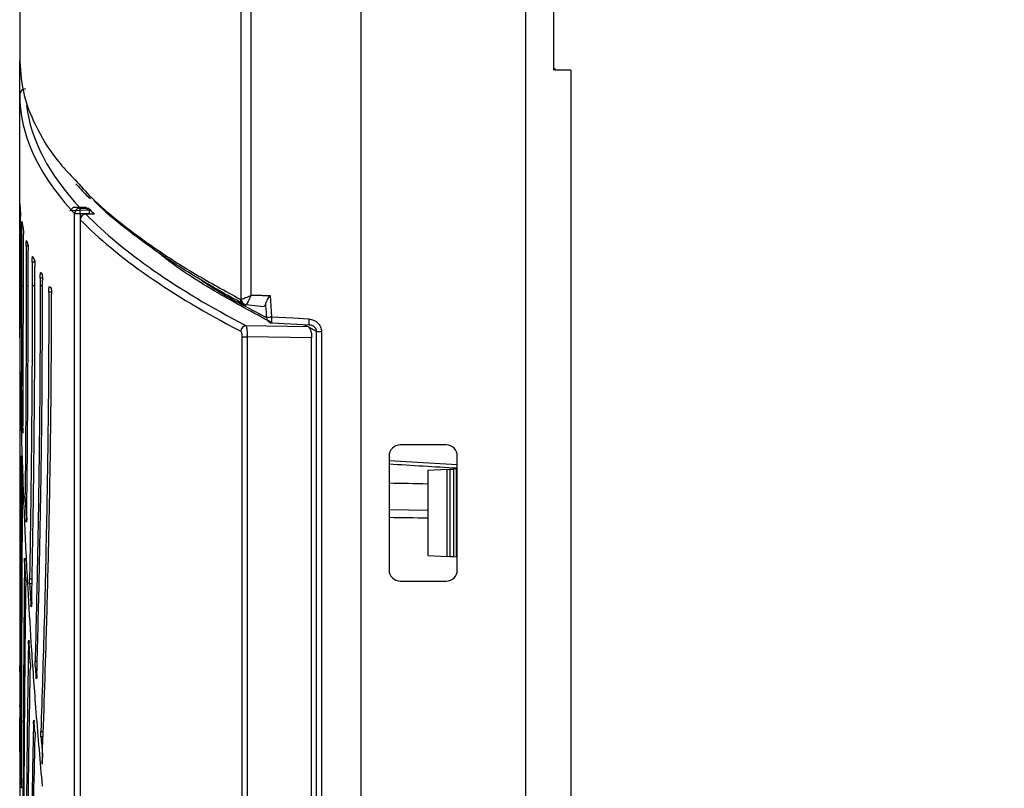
# Model space of a CAD drawing. Header units: millimetres. Extents: x 25 to 1935, y 715 to 2336.
# Tile 178 of 252: x 1524 to 1542, y 900 to 913. Entities that reach past the tile are written whole.
import ezdxf

# ---------------------------------------------------------------- set-up
doc = ezdxf.new("R2010")
doc.units = ezdxf.units.MM
doc.header["$LTSCALE"] = 2
doc.layers.get('0').update_dxf_attribs({"color": 2})
doc.styles.add('FS2312', font='simsun.ttf', dxfattribs={"width": 0.8})
doc.dimstyles.new('STANDARD$0', dxfattribs={"dimtxt": 3.5, "dimasz": 3, "dimexe": 1.5, "dimexo": 0.5, "dimgap": 1.5, "dimtad": 1, "dimdec": 1, "dimlfac": 5, "dimdsep": 46, "dimtxsty": 'FS2312', "dimblk1": 'OPEN', "dimblk2": 'OPEN', "dimsah": 1, "dimcen": 0, "dimclrd": 4, "dimclre": 4, "dimclrt": 4, "dimadec": 0, "dimazin": 0, "dimtfac": 1, "dimtdec": 1, "dimtmove": 1, "dimatfit": 0, "dimldrblk": 'OPEN', "dimfxl": 1, "dimtolj": 1, "dimtzin": 0, "dimlwd": 18, "dimlwe": 18, "dimarcsym": 1})

# ---------------------------------------------------------------- blocks, each defined once
blk = doc.blocks.new('_OPEN')
at = {"color": 0}
for p, q in [((-0.966, 0.259), (0, 0)), ((0, 0), (-1, 0)), ((0, 0), (-0.966, -0.259))]:
    blk.add_line(p, q, dxfattribs=at)
blk = doc.blocks.new('*D54')
at = {"color": 4, "lineweight": 18, "transparency": 16777216}
for p, q in [((1534.591, 1048.92), (1559.043, 1048.92)), ((1557.543, 1045.92), (1557.543, 881.92)), ((1534.591, 878.92), (1559.043, 878.92))]:
    blk.add_line(p, q, dxfattribs=at)
at = {"layer": 'Defpoints', "color": 0, "transparency": 16777216}
for p in [(1534.091, 1048.92), (1534.091, 878.92), (1557.543, 878.92)]:
    blk.add_point(p, dxfattribs=at)
at = {"color": 4, "lineweight": 18, "transparency": 16777216, "xscale": 3, "yscale": 3, "zscale": 3}
for p, rotation in [((1557.543, 1048.92), 90), ((1557.543, 878.92), 270)]:
    blk.add_blockref('_OPEN', p, dxfattribs=dict(at, rotation=rotation))
at = {"color": 4, "transparency": 16777216, "insert": (1554.293, 963.92), "char_height": 3.5, "attachment_point": 5, "rotation": 90, "style": 'FS2312'}
blk.add_mtext('\\A1;850', dxfattribs=at)

msp = doc.modelspace()

# ---------------------------------------------------------------- linework, layer by layer
at = {"color": 2, "linetype": 'Continuous', "lineweight": 30}
for p, q in [((1530.391, 1050.951), (1530.391, 876.89)), ((1528.287, 908.482), (1528.287, 1019.358)), ((1528.459, 1019.289), (1528.459, 908.552)), ((1524.391, 917.538), (1524.391, 912.684)), ((1533.291, 916.82), (1533.291, 894.254)), ((1533.791, 912.52), (1533.791, 916.52)), ((1533.791, 912.54), (1533.791, 915.52)), ((1524.391, 912.645), (1524.391, 912.684)), ((1524.391, 912.638), (1524.391, 912.645)), ((1524.391, 912.089), (1524.391, 912.638)), ((1533.811, 912.54), (1533.791, 912.54)), ((1533.811, 912.52), (1533.811, 912.54)), ((1534.091, 912.52), (1533.811, 912.52)), ((1534.091, 912.52), (1534.091, 894.92)), ((1524.391, 908.72), (1524.391, 912.089)), ((1524.392, 910.063), (1524.392, 908.861)), ((1524.399, 910.063), (1524.392, 910.063)), ((1525.357, 895.089), (1525.357, 909.991)), ((1525.455, 909.991), (1525.357, 909.991)), ((1525.455, 910.089), (1525.6, 910.089)), ((1525.455, 909.991), (1525.455, 910.089)), ((1525.455, 909.991), (1525.455, 895.089)), ((1525.614, 909.991), (1525.455, 909.991)), ((1525.698, 909.985), (1525.556, 909.985)), ((1525.556, 909.985), (1525.556, 909.983)), ((1525.701, 909.983), (1525.556, 909.983)), ((1525.614, 909.991), (1525.614, 909.985)), ((1524.403, 908.72), (1524.403, 909.939)), ((1525.456, 909.885), (1525.456, 894.389)), ((1525.456, 909.885), (1525.457, 909.885)), ((1525.457, 909.885), (1525.457, 894.402)), ((1524.424, 909.754), (1524.424, 908.72)), ((1524.447, 909.754), (1524.424, 909.754)), ((1524.456, 908.72), (1524.456, 909.631)), ((1524.505, 909.419), (1524.505, 908.72)), ((1524.538, 909.419), (1524.505, 909.419)), ((1524.54, 908.72), (1524.54, 909.348)), ((1524.611, 909.137), (1524.611, 908.72)), ((1524.657, 909.137), (1524.611, 909.137)), ((1524.659, 908.72), (1524.659, 909.066)), ((1524.392, 908.861), (1524.403, 908.861)), ((1524.403, 908.796), (1524.392, 908.796)), ((1524.752, 908.855), (1524.752, 908.72)), ((1524.792, 908.855), (1524.752, 908.855)), ((1524.793, 908.72), (1524.793, 908.819)), ((1524.391, 908.72), (1524.391, 908.134)), ((1524.403, 908.064), (1524.403, 908.72)), ((1524.424, 908.72), (1524.421, 906.954)), ((1524.456, 908.72), (1524.424, 908.72)), ((1524.54, 908.72), (1524.505, 908.72)), ((1524.659, 908.72), (1524.611, 908.72)), ((1524.793, 908.72), (1524.752, 908.72)), ((1524.952, 908.608), (1524.904, 908.608)), ((1528.734, 908.552), (1528.799, 908.552)), ((1528.373, 908.386), (1528.367, 908.384)), ((1528.371, 908.391), (1528.686, 908.356)), ((1528.733, 908.217), (1528.731, 908.252)), ((1528.826, 908.068), (1529.483, 908.035)), ((1528.374, 908.019), (1529.469, 908.002)), ((1529.616, 907.917), (1529.477, 907.994)), ((1529.54, 908.019), (1529.524, 908.026)), ((1529.616, 907.917), (1529.702, 907.917)), ((1529.616, 876.95), (1529.616, 907.917)), ((1529.702, 907.917), (1529.702, 876.95)), ((1528.308, 907.821), (1528.394, 907.821)), ((1528.308, 881.543), (1528.308, 907.821)), ((1529.528, 907.804), (1528.394, 907.821)), ((1528.394, 907.821), (1528.394, 881.548)), ((1529.528, 880.94), (1529.528, 907.804)), ((1524.442, 906.162), (1524.448, 906.162)), ((1531.894, 905.92), (1531.088, 905.92)), ((1524.44, 905.015), (1524.421, 905.69)), ((1530.891, 905.72), (1530.891, 903.721)), ((1532.091, 905.567), (1530.891, 905.639)), ((1532.091, 903.72), (1532.091, 905.721)), ((1531.913, 905.488), (1531.571, 905.47)), ((1531.571, 905.47), (1531.571, 903.97)), ((1531.913, 905.488), (1531.959, 905.491)), ((1531.913, 903.953), (1531.913, 905.488)), ((1531.959, 905.491), (1531.959, 903.95)), ((1531.959, 905.491), (1531.963, 905.491)), ((1531.963, 905.491), (1532.022, 905.494)), ((1531.963, 903.95), (1531.963, 905.491)), ((1532.076, 905.497), (1532.022, 905.494)), ((1532.022, 905.494), (1532.022, 903.947)), ((1532.076, 905.497), (1532.091, 905.498)), ((1532.076, 903.944), (1532.076, 905.497)), ((1530.891, 904.782), (1531.571, 904.772)), ((1524.505, 904.596), (1524.514, 904.596)), ((1531.571, 903.97), (1531.913, 903.953)), ((1531.959, 903.95), (1531.913, 903.953)), ((1531.963, 903.95), (1531.959, 903.95)), ((1532.022, 903.947), (1531.963, 903.95)), ((1532.076, 903.944), (1532.022, 903.947)), ((1532.091, 903.943), (1532.076, 903.944)), ((1524.499, 903.525), (1524.483, 903.892)), ((1524.565, 903.559), (1524.609, 903.559)), ((1524.608, 903.47), (1524.566, 903.47)), ((1531.088, 903.52), (1531.894, 903.52)), ((1524.589, 903.102), (1524.6, 903.102)), ((1524.391, 902.344), (1524.391, 901.555)), ((1524.577, 902.089), (1524.556, 902.444)), ((1524.662, 902.109), (1524.699, 902.109)), ((1524.392, 901.921), (1524.396, 901.341)), ((1524.678, 901.836), (1524.691, 901.836)), ((1524.396, 900.514), (1524.392, 901.079)), ((1524.66, 900.864), (1524.647, 901.037)), ((1524.763, 900.874), (1524.805, 900.874)), ((1524.801, 900.776), (1524.765, 900.776)), ((1524.408, 900.48), (1524.42, 899.91)), ((1524.793, 899.909), (1524.779, 900.067))]:
    msp.add_line(p, q, dxfattribs=at)
at = {"color": 2, "linetype": 'Continuous'}
for p, q in [((1525.276, 910.041), (1525.336, 910.104)), ((1525.594, 910.052), (1525.276, 910.041)), ((1525.336, 910.104), (1525.546, 910.104))]:
    msp.add_line(p, q, dxfattribs=at)
at = {"color": 2, "linetype": 'Continuous', "flags": 128}
msp.add_lwpolyline([(1525.546, 910.104), (1525.573, 910.075), (1525.594, 910.052)], dxfattribs=at)
at = {"color": 2, "linetype": 'Continuous', "lineweight": 30, "flags": 128}
for points in [[(1528.731, 908.252), (1528.724, 908.366), (1528.721, 908.41)], [(1528.799, 908.552), (1528.822, 908.172), (1528.822, 908.168)], [(1528.736, 908.162), (1528.733, 908.211), (1528.733, 908.217)], [(1529.48, 908.135), (1529.203, 908.149), (1528.822, 908.168)]]:
    msp.add_lwpolyline(points, dxfattribs=at)
at = {"color": 2, "linetype": 'Continuous', "lineweight": 30}
for centre, radius, start, end in [((1524.49, 912.088), 0.0992, 89.5648, 179.5581), ((1525.458, 909.987), 0.102, 91.7924, 178.0831), ((1525.556, 909.885), 0.1, 90, 180), ((1525.559, 909.881), 0.102, 91.9242, 178.0303), ((1528.369, 908.475), 0.093, 175.7642, 241.5895), ((1528.392, 908.489), 0.105, 183.7168, 259.6241), ((1528.366, 908.471), 0.0881, 242.5465, 267.9991), ((1529.287, 900.272), 7.909, 93.3652, 93.99), ((1528.829, 908.161), 0.0925, 178.9281, 241.9012), ((1528.831, 908.168), 0.1, 242.694, 267.1521), ((1529.082, 908.128), 0.263, 171.18, 193.1201), ((1529.739, 908.095), 0.262, 171.1686, 193.1402), ((1528.383, 907.916), 0.103, 94.7706, 177.4444)]:
    msp.add_arc(centre, radius, start, end, dxfattribs=at)
for centre, major_axis, ratio, start_param, end_param in [((1598.391, 906.118), (73.991, -6.773), 0.17467, 3.157579, 3.158582), ((1598.391, 912.089), (74, 0), 0.176089, 3.141593, 3.298012), ((1598.391, 912.187), (73.9, 0), 0.176327, 3.163799, 3.303325), ((1598.391, 910.261), (74, 0), 0.176327, 3.14926, 3.15872), ((1598.391, 912.089), (74, 0), 0.176089, 3.298012, 3.303325), ((1598.391, 912.187), (73.9, 0), 0.176327, 3.311557, 3.46721), ((1598.391, 912.19), (73.76, 0), 0.176327, 3.303873, 3.312122), ((1598.391, 910.261), (74, 0), 0.176327, 3.172914, 3.182379), ((1598.391, 912.089), (74, 0), 0.176089, 3.311557, 3.46721), ((1598.391, 910.261), (74, 0), 0.176327, 3.198615, 3.20403), ((1598.391, 910.261), (74, 0), 0.176327, 3.220287, 3.22571), ((1598.391, 910.261), (74, 0), 0.176327, 3.241996, 3.244713), ((1598.391, 909.343), (0, 85.338), 0.867144, 1.577208, 1.586499), ((1598.391, 910.261), (74, 0), 0.176327, 3.261026, 3.263747), ((1598.391, 912.19), (72.9, 0), 0.176327, 3.470453, 3.473487), ((1598.391, 909.343), (0, 85.338), 0.867144, 1.599679, 1.608081), ((1531.09, 905.717), (-0.058, 0.195), 0.978065, 5.998546, 7.557162), ((1531.891, 905.717), (0.086, 0.185), 0.97635, 5.155251, 6.707795), ((1636.605, 906.293), (186.585, -7.158), 0.030915, 4.11123, 4.119014), ((1388.19, 915.815), (238.618, -9.152), 0.026612, 5.354451, 5.358011), ((1598.391, 909.343), (0, 85.338), 0.867144, 1.621951, 1.626453), ((1374.634, 915.812), (249.556, -9.255), 0.027595, 5.390002, 5.393501), ((1531.09, 903.724), (0.058, 0.195), 0.978065, 1.867615, 3.426232), ((1531.891, 903.724), (-0.086, 0.185), 0.97635, 2.716983, 4.269527), ((1598.391, 909.343), (0, 85.338), 0.867144, 1.639673, 1.643997), ((1598.391, 909.343), (0, 85.338), 0.867144, 1.656768, 1.65887), ((1598.391, 909.343), (0, 85.338), 0.867144, 1.671352, 1.67484), ((1598.391, 874.171), (0, 253.317), 0.292124, 1.466753, 1.46748)]:
    msp.add_ellipse(centre, major_axis=major_axis, ratio=ratio, start_param=start_param, end_param=end_param, dxfattribs=at)
for points, knots in [([(1524.391, 912.671), (1524.407, 912.471), (1524.438, 912.071), (1524.691, 911.471), (1524.994, 910.975), (1525.276, 910.681), (1525.367, 910.586)], [0, 0, 0, 0, 0.2871642, 0.5749183, 0.8620826, 1, 1, 1, 1]), ([(1525.367, 910.586), (1525.458, 910.482), (1525.683, 910.227), (1526.163, 909.823), (1526.771, 909.373), (1527.468, 908.925), (1528.007, 908.63), (1528.277, 908.482)], [0, 0, 0, 0, 0.145818, 0.358851, 0.571883, 0.785942, 1, 1, 1, 1]), ([(1525.381, 910.519), (1525.439, 910.45), (1525.515, 910.361), (1525.613, 910.273), (1525.635, 910.253)], [0, 0, 0, 0, 0.769955, 1, 1, 1, 1]), ([(1524.392, 910.063), (1524.392, 910.074), (1524.392, 910.096), (1524.392, 910.126), (1524.392, 910.149), (1524.393, 910.162), (1524.393, 910.163), (1524.393, 910.161), (1524.393, 910.161)], [0, 0, 0, 0, 0.193263, 0.386526, 0.57979, 0.773058, 0.96633, 1, 1, 1, 1]), ([(1528.363, 908.383), (1528.363, 908.383), (1528.087, 908.53), (1527.564, 908.825), (1526.862, 909.271), (1526.259, 909.722), (1525.866, 910.041), (1525.713, 910.209), (1525.698, 910.226)], [0, 0, 0, 0, 0.000001, 0.2427, 0.485689, 0.729555, 0.973716, 1, 1, 1, 1]), ([(1524.402, 910.038), (1524.402, 910.035), (1524.402, 910.028), (1524.403, 910.006), (1524.403, 909.977), (1524.403, 909.953), (1524.403, 909.941), (1524.403, 909.939)], [0, 0, 0, 0, 0.241623, 0.483246, 0.724849, 0.966414, 1, 1, 1, 1]), ([(1525.6, 910.089), (1525.602, 910.086), (1525.605, 910.08), (1525.61, 910.057), (1525.613, 910.027), (1525.613, 910.003), (1525.614, 909.991)], [0, 0, 0, 0, 0.2449519, 0.4899788, 0.732979, 1, 1, 1, 1]), ([(1525.698, 909.984), (1525.698, 909.984), (1525.699, 909.985), (1525.7, 909.984), (1525.701, 909.983)], [0, 0, 0, 0, 0.597611, 1, 1, 1, 1]), ([(1524.424, 909.754), (1524.424, 909.765), (1524.424, 909.788), (1524.424, 909.818), (1524.425, 909.84), (1524.426, 909.853), (1524.427, 909.855), (1524.427, 909.853), (1524.427, 909.852)], [0, 0, 0, 0, 0.193154, 0.386306, 0.579496, 0.772767, 0.966121, 1, 1, 1, 1]), ([(1524.452, 909.729), (1524.453, 909.726), (1524.454, 909.72), (1524.455, 909.698), (1524.456, 909.669), (1524.456, 909.645), (1524.456, 909.632), (1524.456, 909.631)], [0, 0, 0, 0, 0.241791, 0.483587, 0.725261, 0.966731, 1, 1, 1, 1]), ([(1524.505, 909.419), (1524.505, 909.43), (1524.505, 909.453), (1524.506, 909.483), (1524.507, 909.505), (1524.509, 909.518), (1524.51, 909.52), (1524.511, 909.518), (1524.511, 909.517)], [0, 0, 0, 0, 0.192876, 0.385746, 0.578749, 0.772035, 0.965596, 1, 1, 1, 1]), ([(1524.535, 909.447), (1524.536, 909.444), (1524.537, 909.438), (1524.539, 909.416), (1524.54, 909.387), (1524.54, 909.363), (1524.54, 909.35), (1524.54, 909.348)], [0, 0, 0, 0, 0.242064, 0.484139, 0.725926, 0.967241, 1, 1, 1, 1]), ([(1528.828, 908.069), (1528.503, 908.245), (1527.817, 908.617), (1527.151, 909.04), (1526.85, 909.288), (1526.793, 909.335)], [0, 0, 0, 0, 0.42143, 0.890969, 1, 1, 1, 1]), ([(1524.611, 909.137), (1524.611, 909.148), (1524.611, 909.171), (1524.612, 909.2), (1524.614, 909.223), (1524.617, 909.236), (1524.619, 909.238), (1524.62, 909.236), (1524.62, 909.235)], [0, 0, 0, 0, 0.192513, 0.385016, 0.577775, 0.77108, 0.964912, 1, 1, 1, 1]), ([(1524.652, 909.165), (1524.653, 909.162), (1524.655, 909.156), (1524.658, 909.133), (1524.659, 909.104), (1524.659, 909.08), (1524.659, 909.068), (1524.659, 909.066)], [0, 0, 0, 0, 0.242453, 0.484925, 0.72687, 0.967965, 1, 1, 1, 1]), ([(1524.752, 908.855), (1524.752, 908.866), (1524.752, 908.888), (1524.754, 908.918), (1524.756, 908.941), (1524.759, 908.954), (1524.762, 908.956), (1524.763, 908.954), (1524.764, 908.953)], [0, 0, 0, 0, 0.192031, 0.384048, 0.576483, 0.769813, 0.964003, 1, 1, 1, 1]), ([(1524.392, 908.796), (1524.392, 908.805), (1524.392, 908.823), (1524.392, 908.847), (1524.392, 908.86), (1524.392, 908.861)], [0, 0, 0, 0, 0.472137, 0.944274, 1, 1, 1, 1]), ([(1524.784, 908.918), (1524.785, 908.915), (1524.787, 908.909), (1524.79, 908.886), (1524.792, 908.857), (1524.793, 908.834), (1524.793, 908.821), (1524.793, 908.819)], [0, 0, 0, 0, 0.242889, 0.485808, 0.72793, 0.968775, 1, 1, 1, 1]), ([(1527.588, 908.819), (1527.652, 908.777), (1527.983, 908.555), (1528.4, 908.338), (1528.736, 908.162)], [0, 0, 0, 0, 0.192294, 1, 1, 1, 1]), ([(1524.778, 900.067), (1524.741, 900.5), (1524.673, 901.291), (1524.596, 902.402), (1524.533, 903.45), (1524.478, 904.56), (1524.432, 905.816), (1524.398, 907.219), (1524.393, 908.204), (1524.391, 908.72)], [0, 0, 0, 0, 0.150421, 0.274281, 0.385568, 0.513783, 0.658927, 0.820999, 1, 1, 1, 1]), ([(1524.449, 906.214), (1524.451, 906.629), (1524.455, 907.462), (1524.455, 908.3), (1524.456, 908.72)], [0, 0, 0, 0, 0.498892, 1, 1, 1, 1]), ([(1524.505, 908.72), (1524.504, 908.11), (1524.502, 906.883), (1524.492, 905.671), (1524.486, 905.063)], [0, 0, 0, 0, 0.497856, 1, 1, 1, 1]), ([(1524.515, 904.641), (1524.522, 905.312), (1524.537, 906.662), (1524.539, 908.032), (1524.54, 908.72)], [0, 0, 0, 0, 0.49748, 1, 1, 1, 1]), ([(1524.611, 908.72), (1524.61, 908.29), (1524.609, 907.428), (1524.6, 906.134), (1524.585, 904.84), (1524.572, 903.987), (1524.565, 903.559)], [0, 0, 0, 0, 0.247696, 0.496296, 0.747677, 1, 1, 1, 1]), ([(1524.602, 903.142), (1524.61, 903.594), (1524.627, 904.5), (1524.645, 905.889), (1524.657, 907.298), (1524.659, 908.246), (1524.659, 908.72)], [0, 0, 0, 0, 0.2474483, 0.4958937, 0.7474215, 1, 1, 1, 1]), ([(1524.752, 908.72), (1524.751, 908.169), (1524.748, 907.063), (1524.73, 905.404), (1524.702, 903.744), (1524.676, 902.655), (1524.662, 902.109)], [0, 0, 0, 0, 0.24669, 0.494668, 0.74665, 1, 1, 1, 1]), ([(1524.693, 901.873), (1524.694, 901.9), (1524.709, 902.467), (1524.737, 903.59), (1524.768, 905.27), (1524.789, 906.984), (1524.791, 908.141), (1524.793, 908.72)], [0, 0, 0, 0, 0.012242, 0.255876, 0.500791, 0.749708, 1, 1, 1, 1]), ([(1524.904, 908.608), (1524.902, 907.963), (1524.898, 906.667), (1524.868, 904.723), (1524.824, 902.78), (1524.783, 901.51), (1524.763, 900.874)], [0, 0, 0, 0, 0.245931, 0.493435, 0.745871, 1, 1, 1, 1]), ([(1524.904, 908.608), (1524.904, 908.62), (1524.904, 908.642), (1524.906, 908.672), (1524.909, 908.694), (1524.913, 908.707), (1524.916, 908.709), (1524.918, 908.707), (1524.918, 908.706)], [0, 0, 0, 0, 0.1920252, 0.3840296, 0.5766345, 0.7705152, 0.9656153, 1, 1, 1, 1]), ([(1524.942, 908.671), (1524.944, 908.668), (1524.946, 908.662), (1524.95, 908.64), (1524.952, 908.611), (1524.952, 908.586), (1524.952, 908.574), (1524.952, 908.572)], [0, 0, 0, 0, 0.242383, 0.484807, 0.726109, 0.965629, 1, 1, 1, 1]), ([(1524.785, 900.297), (1524.811, 901.029), (1524.854, 902.242), (1524.899, 903.986), (1524.929, 905.495), (1524.948, 907.026), (1524.951, 908.056), (1524.952, 908.572)], [0, 0, 0, 0, 0.273852, 0.453652, 0.634131, 0.816708, 1, 1, 1, 1]), ([(1528.287, 908.482), (1528.3, 908.487), (1528.324, 908.496), (1528.37, 908.514), (1528.387, 908.521), (1528.422, 908.535), (1528.441, 908.544), (1528.459, 908.552)], [0, 0, 0, 0, 0.5, 0.5, 0.75, 0.75, 1, 1, 1, 1]), ([(1528.459, 908.552), (1528.45, 908.533), (1528.441, 908.514), (1528.424, 908.478), (1528.416, 908.461), (1528.401, 908.432), (1528.393, 908.419), (1528.381, 908.398), (1528.377, 908.391), (1528.373, 908.386)], [0, 0, 0, 0, 0.25, 0.25, 0.5, 0.5, 0.75, 0.75, 1, 1, 1, 1]), ([(1528.459, 908.552), (1528.475, 908.553), (1528.505, 908.555), (1528.551, 908.556), (1528.604, 908.555), (1528.665, 908.553), (1528.711, 908.552), (1528.734, 908.552)], [0, 0, 0, 0, 0.166725, 0.333362, 0.500087, 0.750043, 1, 1, 1, 1]), ([(1528.721, 908.41), (1528.72, 908.405), (1528.714, 908.386), (1528.702, 908.364), (1528.691, 908.36), (1528.686, 908.359)], [0, 0, 0, 0, 0.170144, 0.6736, 1, 1, 1, 1]), ([(1528.721, 908.41), (1528.727, 908.43), (1528.74, 908.453), (1528.768, 908.501), (1528.784, 908.526), (1528.799, 908.552)], [0, 0, 0, 0, 0.5, 0.5, 1, 1, 1, 1]), ([(1528.325, 908.393), (1528.338, 908.387), (1528.351, 908.38), (1528.366, 908.381), (1528.367, 908.382)], [0, 0, 0, 0, 0.913242, 1, 1, 1, 1]), ([(1524.391, 908.134), (1524.391, 907.525), (1524.391, 906.318), (1524.391, 904.563), (1524.391, 903.248), (1524.391, 902.528), (1524.391, 902.344)], [0, 0, 0, 0, 0.306284, 0.60703, 0.899625, 1, 1, 1, 1]), ([(1524.403, 908.064), (1524.403, 908.053), (1524.403, 908.031), (1524.403, 908.002), (1524.402, 907.98), (1524.401, 907.968), (1524.401, 907.968), (1524.4, 907.978), (1524.4, 907.994), (1524.4, 908.003)], [0, 0, 0, 0, 0.141209, 0.282418, 0.423638, 0.56488, 0.706139, 0.847403, 1, 1, 1, 1]), ([(1529.48, 908.135), (1529.508, 908.134), (1529.536, 908.127), (1529.589, 908.105), (1529.613, 908.089), (1529.654, 908.05), (1529.672, 908.026), (1529.696, 907.974), (1529.702, 907.946), (1529.702, 907.917)], [0, 0, 0, 0, 0.25, 0.25, 0.5, 0.5, 0.75, 0.75, 1, 1, 1, 1]), ([(1528.308, 907.821), (1528.308, 907.832), (1528.307, 907.853), (1528.302, 907.882), (1528.294, 907.904), (1528.286, 907.916), (1528.281, 907.92), (1528.279, 907.92)], [0, 0, 0, 0, 0.217863, 0.435472, 0.661623, 0.906479, 1, 1, 1, 1]), ([(1528.374, 908.019), (1528.375, 908.017), (1528.379, 908.011), (1528.385, 907.987), (1528.39, 907.941), (1528.394, 907.884), (1528.394, 907.843), (1528.394, 907.821)], [0, 0, 0, 0, 0.090621, 0.329777, 0.554779, 0.775677, 1, 1, 1, 1]), ([(1529.469, 908.002), (1529.477, 907.995), (1529.494, 907.982), (1529.514, 907.932), (1529.526, 907.87), (1529.528, 907.825), (1529.528, 907.804)], [0, 0, 0, 0, 0.267124, 0.53482, 0.785831, 1, 1, 1, 1]), ([(1529.483, 908.035), (1529.499, 908.034), (1529.52, 908.032), (1529.536, 908.021), (1529.54, 908.018)], [0, 0, 0, 0, 0.79991, 1, 1, 1, 1]), ([(1529.616, 907.917), (1529.614, 907.929), (1529.61, 907.954), (1529.588, 907.985), (1529.564, 908.008), (1529.546, 908.016), (1529.54, 908.019)], [0, 0, 0, 0, 0.25916, 0.537191, 0.852412, 1, 1, 1, 1]), ([(1524.422, 906.878), (1524.422, 906.888), (1524.421, 906.906), (1524.421, 906.933), (1524.421, 906.949), (1524.421, 906.954)], [0, 0, 0, 0, 0.4147632, 0.8295301, 1, 1, 1, 1]), ([(1524.392, 906.738), (1524.392, 906.591), (1524.392, 906.071), (1524.392, 905.186), (1524.392, 904.087), (1524.392, 903.198), (1524.392, 902.514), (1524.392, 902.19), (1524.392, 902.028)], [0, 0, 0, 0, 0.090597, 0.319026, 0.55081, 0.78374, 0.891812, 1, 1, 1, 1]), ([(1524.401, 906.736), (1524.401, 906.726), (1524.401, 906.708), (1524.401, 906.68), (1524.401, 906.663), (1524.401, 906.658)], [0, 0, 0, 0, 0.403774, 0.807549, 1, 1, 1, 1]), ([(1524.397, 901.364), (1524.397, 901.5), (1524.397, 901.773), (1524.398, 902.402), (1524.398, 903.26), (1524.399, 904.366), (1524.4, 905.5), (1524.401, 906.271), (1524.401, 906.658)], [0, 0, 0, 0, 0.0815898, 0.1632362, 0.3700472, 0.5777869, 0.7884029, 1, 1, 1, 1]), ([(1524.449, 906.214), (1524.449, 906.203), (1524.449, 906.181), (1524.448, 906.154), (1524.447, 906.134), (1524.445, 906.126), (1524.444, 906.129), (1524.443, 906.141), (1524.443, 906.155), (1524.442, 906.162)], [0, 0, 0, 0, 0.146895, 0.293787, 0.440747, 0.587818, 0.734967, 0.88213, 1, 1, 1, 1]), ([(1524.417, 905.641), (1524.416, 905.222), (1524.413, 904.382), (1524.411, 903.14), (1524.409, 901.916), (1524.408, 901.072), (1524.407, 900.636), (1524.407, 900.591)], [0, 0, 0, 0, 0.23977, 0.480764, 0.725567, 0.971673, 1, 1, 1, 1]), ([(1524.417, 905.641), (1524.417, 905.652), (1524.417, 905.674), (1524.418, 905.701), (1524.418, 905.719), (1524.419, 905.726), (1524.42, 905.722), (1524.421, 905.709), (1524.421, 905.695), (1524.421, 905.69)], [0, 0, 0, 0, 0.149489, 0.298976, 0.448491, 0.598054, 0.747659, 0.89728, 1, 1, 1, 1]), ([(1524.44, 905.015), (1524.441, 905.006), (1524.441, 904.988), (1524.441, 904.957), (1524.441, 904.938), (1524.441, 904.93)], [0, 0, 0, 0, 0.3678672, 0.73574, 1, 1, 1, 1]), ([(1524.488, 904.979), (1524.487, 904.988), (1524.487, 905.007), (1524.486, 905.037), (1524.486, 905.056), (1524.486, 905.063)], [0, 0, 0, 0, 0.374693, 0.749396, 1, 1, 1, 1]), ([(1524.423, 899.929), (1524.424, 900.436), (1524.426, 901.213), (1524.429, 902.304), (1524.433, 903.163), (1524.436, 904.039), (1524.44, 904.633), (1524.441, 904.93)], [0, 0, 0, 0, 0.318276, 0.487725, 0.657562, 0.828581, 1, 1, 1, 1]), ([(1524.515, 904.641), (1524.515, 904.63), (1524.515, 904.609), (1524.513, 904.583), (1524.512, 904.566), (1524.51, 904.559), (1524.508, 904.564), (1524.506, 904.578), (1524.506, 904.591), (1524.505, 904.596)], [0, 0, 0, 0, 0.151203, 0.3024, 0.453758, 0.605357, 0.757111, 0.90887, 1, 1, 1, 1]), ([(1524.475, 903.851), (1524.475, 903.862), (1524.475, 903.883), (1524.476, 903.908), (1524.477, 903.917), (1524.478, 903.922)], [0, 0, 0, 0, 0.333267, 0.666525, 1, 1, 1, 1]), ([(1524.479, 903.926), (1524.479, 903.926), (1524.48, 903.928), (1524.481, 903.921), (1524.482, 903.908), (1524.482, 903.896), (1524.483, 903.892)], [0, 0, 0, 0, 0.0292836, 0.4234633, 0.8176887, 1, 1, 1, 1]), ([(1524.475, 903.851), (1524.471, 903.439), (1524.464, 902.614), (1524.457, 901.402), (1524.45, 900.208), (1524.447, 899.44), (1524.446, 899.056)], [0, 0, 0, 0, 0.247364, 0.495759, 0.747337, 1, 1, 1, 1]), ([(1524.566, 903.47), (1524.566, 903.479), (1524.565, 903.497), (1524.564, 903.529), (1524.565, 903.55), (1524.565, 903.559)], [0, 0, 0, 0, 0.35204, 0.704099, 1, 1, 1, 1]), ([(1524.463, 898.637), (1524.463, 898.706), (1524.465, 899.133), (1524.47, 899.935), (1524.478, 901.067), (1524.487, 902.233), (1524.496, 903.033), (1524.5, 903.434)], [0, 0, 0, 0, 0.046069, 0.282376, 0.519535, 0.759322, 1, 1, 1, 1]), ([(1524.499, 903.525), (1524.499, 903.516), (1524.5, 903.498), (1524.501, 903.465), (1524.5, 903.444), (1524.5, 903.434)], [0, 0, 0, 0, 0.345654, 0.691318, 1, 1, 1, 1]), ([(1524.602, 903.142), (1524.602, 903.131), (1524.601, 903.11), (1524.599, 903.085), (1524.597, 903.07), (1524.594, 903.065), (1524.592, 903.072), (1524.59, 903.086), (1524.589, 903.098), (1524.589, 903.102)], [0, 0, 0, 0, 0.154893, 0.309775, 0.46495, 0.620534, 0.776356, 0.932144, 1, 1, 1, 1]), ([(1524.545, 902.408), (1524.539, 902.009), (1524.527, 901.211), (1524.514, 900.04), (1524.503, 898.889), (1524.498, 898.148), (1524.496, 897.778)], [0, 0, 0, 0, 0.247824, 0.496503, 0.747806, 1, 1, 1, 1]), ([(1524.545, 902.408), (1524.545, 902.418), (1524.546, 902.439), (1524.547, 902.463), (1524.549, 902.471), (1524.549, 902.475)], [0, 0, 0, 0, 0.333203, 0.666391, 1, 1, 1, 1]), ([(1524.551, 902.477), (1524.551, 902.478), (1524.552, 902.479), (1524.554, 902.471), (1524.555, 902.457), (1524.556, 902.446), (1524.556, 902.444)], [0, 0, 0, 0, 0.088208, 0.48292, 0.877622, 1, 1, 1, 1]), ([(1524.392, 901.921), (1524.392, 901.93), (1524.392, 901.949), (1524.392, 901.983), (1524.392, 902.01), (1524.392, 902.024), (1524.392, 902.028)], [0, 0, 0, 0, 0.296103, 0.592206, 0.888308, 1, 1, 1, 1]), ([(1524.577, 902.089), (1524.578, 902.08), (1524.578, 902.061), (1524.579, 902.027), (1524.579, 902.004), (1524.579, 901.993)], [0, 0, 0, 0, 0.329276, 0.658571, 1, 1, 1, 1]), ([(1524.664, 902.015), (1524.664, 902.024), (1524.662, 902.043), (1524.662, 902.077), (1524.662, 902.099), (1524.662, 902.109)], [0, 0, 0, 0, 0.335185, 0.670397, 1, 1, 1, 1]), ([(1524.519, 897.357), (1524.522, 897.722), (1524.528, 898.453), (1524.541, 899.598), (1524.557, 900.776), (1524.571, 901.587), (1524.579, 901.993)], [0, 0, 0, 0, 0.247919, 0.496655, 0.747902, 1, 1, 1, 1]), ([(1524.693, 901.873), (1524.693, 901.862), (1524.692, 901.842), (1524.69, 901.818), (1524.687, 901.804), (1524.684, 901.8), (1524.681, 901.809), (1524.679, 901.823), (1524.678, 901.834), (1524.678, 901.836)], [0, 0, 0, 0, 0.157727, 0.315437, 0.473587, 0.632319, 0.79136, 0.950304, 1, 1, 1, 1]), ([(1524.391, 901.555), (1524.391, 901.142), (1524.391, 900.318), (1524.391, 899.16), (1524.391, 898.451), (1524.391, 898.097)], [0, 0, 0, 0, 0.334445, 0.667607, 1, 1, 1, 1]), ([(1524.397, 901.364), (1524.397, 901.354), (1524.397, 901.335), (1524.397, 901.316), (1524.397, 901.306), (1524.397, 901.308), (1524.396, 901.308)], [0, 0, 0, 0, 0.2992754, 0.5985505, 0.8978322, 1, 1, 1, 1]), ([(1524.396, 901.309), (1524.396, 901.313), (1524.396, 901.319), (1524.396, 901.334), (1524.396, 901.341)], [0, 0, 0, 0, 0.531494, 1, 1, 1, 1]), ([(1524.391, 901.06), (1524.391, 901.07), (1524.391, 901.088), (1524.392, 901.107), (1524.392, 901.111), (1524.392, 901.113)], [0, 0, 0, 0, 0.333333, 0.666666, 1, 1, 1, 1]), ([(1524.391, 901.06), (1524.391, 900.529), (1524.391, 899.46), (1524.391, 897.943), (1524.391, 896.564), (1524.391, 895.339), (1524.391, 894.703), (1524.391, 894.383)], [0, 0, 0, 0, 0.191901, 0.386314, 0.602612, 0.799938, 1, 1, 1, 1]), ([(1524.392, 901.112), (1524.392, 901.112), (1524.392, 901.111), (1524.392, 901.098), (1524.392, 901.085), (1524.392, 901.079)], [0, 0, 0, 0, 0.314774, 0.708309, 1, 1, 1, 1]), ([(1524.634, 901.005), (1524.624, 900.53), (1524.603, 899.579), (1524.578, 898.069), (1524.567, 897.07), (1524.561, 896.51)], [0, 0, 0, 0, 0.304429, 0.610196, 1, 1, 1, 1]), ([(1524.634, 901.005), (1524.635, 901.015), (1524.635, 901.036), (1524.637, 901.058), (1524.64, 901.071), (1524.642, 901.073), (1524.645, 901.063), (1524.647, 901.049), (1524.647, 901.039), (1524.647, 901.037)], [0, 0, 0, 0, 0.161236, 0.322458, 0.484015, 0.646038, 0.80833, 0.970568, 1, 1, 1, 1]), ([(1524.66, 900.864), (1524.661, 900.855), (1524.662, 900.836), (1524.663, 900.802), (1524.662, 900.778), (1524.662, 900.766), (1524.662, 900.764)], [0, 0, 0, 0, 0.31782, 0.635666, 0.952956, 1, 1, 1, 1]), ([(1524.765, 900.776), (1524.764, 900.785), (1524.763, 900.804), (1524.762, 900.839), (1524.762, 900.862), (1524.763, 900.874)], [0, 0, 0, 0, 0.323565, 0.647166, 1, 1, 1, 1]), ([(1524.58, 896.246), (1524.589, 896.965), (1524.607, 898.413), (1524.644, 899.977), (1524.662, 900.764)], [0, 0, 0, 0, 0.4971137, 1, 1, 1, 1]), ([(1524.396, 900.514), (1524.396, 900.505), (1524.396, 900.486), (1524.397, 900.453), (1524.397, 900.423), (1524.397, 900.406), (1524.397, 900.4)], [0, 0, 0, 0, 0.276196, 0.552392, 0.828581, 1, 1, 1, 1]), ([(1524.408, 900.48), (1524.408, 900.489), (1524.407, 900.508), (1524.407, 900.541), (1524.407, 900.57), (1524.407, 900.585), (1524.407, 900.591)], [0, 0, 0, 0, 0.285052, 0.570105, 0.855135, 1, 1, 1, 1]), ([(1524.397, 893.716), (1524.397, 894.034), (1524.396, 894.675), (1524.396, 895.883), (1524.396, 897.25), (1524.396, 898.766), (1524.397, 899.853), (1524.397, 900.4)], [0, 0, 0, 0, 0.1947247, 0.3918004, 0.6035529, 0.8005586, 1, 1, 1, 1]), ([(1524.423, 899.929), (1524.423, 899.92), (1524.423, 899.901), (1524.422, 899.883), (1524.422, 899.875), (1524.422, 899.877), (1524.422, 899.877)], [0, 0, 0, 0, 0.310386, 0.620771, 0.931192, 1, 1, 1, 1]), ([(1524.421, 899.879), (1524.421, 899.883), (1524.42, 899.89), (1524.42, 899.904), (1524.42, 899.91)], [0, 0, 0, 0, 0.567434, 1, 1, 1, 1])]:
    msp.add_open_spline(points, degree=3, knots=knots, dxfattribs=at)
msp.add_open_spline([(1528.277, 908.482), (1528.28, 908.48), (1528.284, 908.48), (1528.287, 908.482)], degree=3, dxfattribs=at)

# ---------------------------------------------------------------- dimensions: what is measured, and where the dimension line sits
dim = msp.add_linear_dim(base=(1557.543, 878.92), p1=(1534.091, 1048.92), p2=(1534.091, 878.92), angle=90, dimstyle='STANDARD$0')
dim.commit()
dim.dimension.update_dxf_attribs({"geometry": '*D54', "text_midpoint": (1554.293, 963.92)})

doc.saveas('drawing.dxf')
